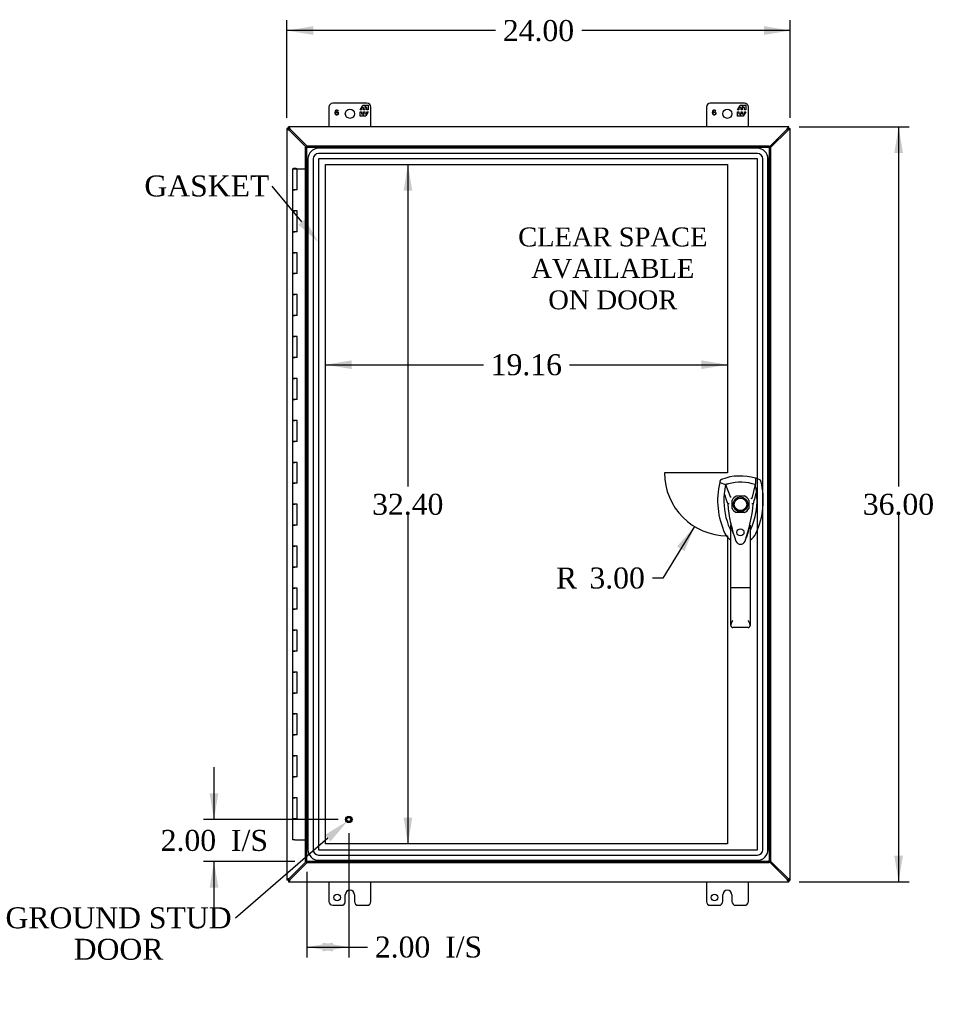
# Model space of a CAD drawing. Header units: inches. Extents: x 1 to 240, y -1 to 159.
# Tile 3 of 9: x 43 to 87, y 64 to 111. Entities that reach past the tile are written whole.
import ezdxf
from ezdxf import colors
from ezdxf.entities.mleader import LeaderData, LeaderLine
from ezdxf.enums import TextEntityAlignment as Align
from ezdxf.lldxf.tags import DXFTag
from ezdxf.math import Vec2, Vec3

# ---------------------------------------------------------------- set-up
doc = ezdxf.new("R2010")
doc.units = ezdxf.units.IN
doc.header["$MEASUREMENT"] = 0
for name, color, linetype in [('COM55391', 7, 'Continuous'), ('COM55519', 7, 'Continuous'), ('COM70220', 7, 'Continuous'), ('COM70654-8', 7, 'Continuous'), ('Default', 7, 'Continuous'), ('DV5_Default', 7, 'Continuous'), ('FET07752', 7, 'Continuous'), ('HAN86294', 7, 'Continuous'), ('STD26258', 7, 'Continuous')]:
    doc.layers.add(name, color=color, linetype=linetype)
doc.styles.add('SEACAD_Times_New_Roman', font='times.ttf')
tags = doc.linetypes.add('HIDDEN2', pattern=[0.1875, 0.125, -0.0625]).pattern_tags.tags
tags[6:7] = [DXFTag(74, 4), DXFTag(75, 0), DXFTag(340, '0'), DXFTag(46, 0.0), DXFTag(50, 0.0), DXFTag(44, 0.0), DXFTag(45, 0.0)]
tags[4:5] = [DXFTag(74, 4), DXFTag(75, 0), DXFTag(340, '0'), DXFTag(46, 0.0), DXFTag(50, 0.0), DXFTag(44, 0.0), DXFTag(45, 0.0)]
doc.dimstyles.new('HAMMOND_(STH_-_240x160)', dxfattribs={"dimtxt": 1, "dimasz": 1.25, "dimexe": 0.5, "dimexo": 0.5, "dimgap": 0.25, "dimtad": 0, "dimtih": 1, "dimtoh": 1, "dimzin": 0, "dimdsep": 46, "dimtxsty": 'SEACAD_Times_New_Roman', "dimblk1": '_SE_FILLED', "dimblk2": '_SE_FILLED', "dimsah": 1, "dimcen": 0.5, "dimadec": 0, "dimazin": 0, "dimtfac": 0.8, "dimtofl": 0, "dimtmove": 0, "dimatfit": 3, "dimfxl": 1, "dimtolj": 1, "dimtzin": 0, "dimarcsym": 0})

# ---------------------------------------------------------------- blocks, each defined once
blk = doc.blocks.new('SE4')
at = {"layer": 'COM55391', "color": 7, "linetype": 'Continuous'}
for p, q in [((55.756, 105.969), (55.756, 105.964)), ((55.828, 105.969), (55.756, 105.969)), ((55.828, 105.964), (55.756, 105.964)), ((55.756, 105.964), (55.756, 70.119)), ((55.828, 105.969), (55.828, 106.041)), ((55.833, 106.041), (55.828, 106.041)), ((55.828, 105.964), (55.828, 105.969)), ((55.828, 105.969), (55.833, 105.969)), ((55.828, 105.969), (55.829, 105.968)), ((55.828, 105.969), (55.829, 105.968)), ((55.845, 105.952), (55.83, 105.967)), ((55.845, 105.952), (55.83, 105.967)), ((55.833, 105.969), (55.833, 106.041)), ((79.678, 106.041), (55.833, 106.041)), ((55.845, 105.952), (55.864, 105.933)), ((55.845, 105.952), (55.864, 105.933)), ((55.864, 105.886), (56.678, 105.072)), ((56.703, 105.141), (55.911, 105.933)), ((79.6, 105.933), (78.747, 105.079)), ((78.819, 105.057), (79.648, 105.886)), ((79.667, 105.952), (79.648, 105.933)), ((79.667, 105.952), (79.648, 105.933)), ((79.667, 105.952), (79.681, 105.967)), ((79.667, 105.952), (79.681, 105.967)), ((79.683, 106.041), (79.678, 106.041)), ((79.678, 105.969), (79.678, 106.041)), ((79.678, 105.969), (79.683, 105.969)), ((79.683, 105.969), (79.682, 105.968)), ((79.684, 105.969), (79.682, 105.968)), ((79.683, 105.969), (79.683, 106.041)), ((79.684, 105.969), (79.756, 105.969)), ((79.684, 105.969), (79.684, 105.964)), ((79.684, 105.964), (79.756, 105.964)), ((79.756, 105.964), (79.756, 105.969)), ((79.756, 70.119), (79.756, 105.964)), ((56.678, 71.011), (55.864, 70.197)), ((55.911, 70.149), (56.703, 70.941)), ((78.747, 71.003), (79.6, 70.149)), ((79.648, 70.197), (78.819, 71.026)), ((55.828, 70.119), (55.756, 70.119)), ((55.756, 70.119), (55.756, 70.114)), ((55.828, 70.114), (55.756, 70.114)), ((55.828, 70.114), (55.828, 70.119)), ((55.828, 70.113), (55.829, 70.115)), ((55.828, 70.114), (55.829, 70.115)), ((55.833, 70.113), (55.828, 70.113)), ((55.828, 70.113), (55.828, 70.041)), ((55.828, 70.041), (55.833, 70.041)), ((55.845, 70.131), (55.83, 70.116)), ((55.845, 70.13), (55.83, 70.116)), ((55.833, 70.113), (55.833, 70.041)), ((55.833, 70.041), (79.678, 70.041)), ((55.845, 70.13), (55.864, 70.149)), ((55.845, 70.131), (55.864, 70.149)), ((79.667, 70.13), (79.648, 70.149)), ((79.667, 70.131), (79.648, 70.149)), ((79.667, 70.131), (79.681, 70.116)), ((79.667, 70.13), (79.681, 70.116)), ((79.678, 70.113), (79.678, 70.041)), ((79.683, 70.113), (79.678, 70.113)), ((79.678, 70.041), (79.683, 70.041)), ((79.683, 70.113), (79.682, 70.115)), ((79.684, 70.114), (79.682, 70.115)), ((79.683, 70.113), (79.683, 70.041)), ((79.684, 70.119), (79.684, 70.114)), ((79.684, 70.119), (79.756, 70.119)), ((79.684, 70.114), (79.756, 70.114)), ((79.756, 70.114), (79.756, 70.119))]:
    blk.add_line(p, q, dxfattribs=at)
for centre, radius, start, end in [((56.072, 106.317), 0.479, 232.0287, 244.2304), ((56.122, 106.059), 0.311, 202.5678, 213.8272), ((55.48, 105.725), 0.479, 25.7696, 37.9713), ((55.738, 105.675), 0.311, 56.1728, 67.4323), ((80.031, 105.725), 0.479, 142.0287, 154.2304), ((79.773, 105.675), 0.311, 112.5678, 123.8272), ((79.44, 106.317), 0.479, 295.7696, 307.9713), ((79.39, 106.059), 0.311, 326.1728, 337.4322), ((56.072, 69.766), 0.479, 115.7696, 127.9713), ((56.122, 70.024), 0.311, 146.1728, 157.4323), ((55.48, 70.358), 0.479, 322.0287, 334.2304), ((55.738, 70.408), 0.311, 292.5678, 303.8272), ((80.031, 70.358), 0.479, 205.7696, 217.9713), ((79.773, 70.408), 0.311, 236.1728, 247.4322), ((79.44, 69.766), 0.479, 52.0287, 64.2304), ((79.39, 70.024), 0.311, 22.5678, 33.8272)]:
    blk.add_arc(centre, radius, start, end, dxfattribs=at)
for points, knots in [([(55.756, 105.964), (55.756, 105.961), (55.758, 105.958), (55.766, 105.95), (55.771, 105.945), (55.777, 105.94)], [0, 0, 0, 0, 0.5, 0.5, 1, 1, 1, 1]), ([(55.828, 105.964), (55.828, 105.963), (55.828, 105.962), (55.828, 105.959), (55.829, 105.957), (55.83, 105.954), (55.831, 105.951), (55.832, 105.947), (55.833, 105.944), (55.834, 105.941), (55.835, 105.94)], [0, 0, 0, 0, 0.113673, 0.230274, 0.350025, 0.473088, 0.599577, 0.729554, 0.863038, 1, 1, 1, 1]), ([(55.845, 105.952), (55.843, 105.95), (55.84, 105.949), (55.837, 105.949), (55.836, 105.949), (55.834, 105.95), (55.834, 105.951), (55.832, 105.954), (55.831, 105.957), (55.83, 105.962), (55.83, 105.965), (55.829, 105.968)], [0, 0, 0, 0, 0.25, 0.25, 0.375, 0.375, 0.5, 0.5, 0.75, 0.75, 1, 1, 1, 1]), ([(55.829, 105.968), (55.832, 105.968), (55.835, 105.967), (55.84, 105.966), (55.843, 105.965), (55.847, 105.963), (55.848, 105.961), (55.848, 105.957), (55.847, 105.954), (55.845, 105.952)], [0, 0, 0, 0, 0.25, 0.25, 0.5, 0.5, 0.75, 0.75, 1, 1, 1, 1]), ([(55.857, 106.02), (55.852, 106.026), (55.847, 106.031), (55.839, 106.039), (55.836, 106.041), (55.833, 106.041)], [0, 0, 0, 0, 0.5, 0.5, 1, 1, 1, 1]), ([(55.857, 105.962), (55.856, 105.963), (55.853, 105.964), (55.85, 105.965), (55.846, 105.966), (55.843, 105.967), (55.84, 105.968), (55.838, 105.969), (55.835, 105.969), (55.834, 105.969), (55.833, 105.969)], [0, 0, 0, 0, 0.136962, 0.270446, 0.400423, 0.526912, 0.649975, 0.769726, 0.886327, 1, 1, 1, 1]), ([(79.678, 106.041), (79.675, 106.041), (79.672, 106.039), (79.664, 106.031), (79.659, 106.026), (79.654, 106.02)], [0, 0, 0, 0, 0.5, 0.5, 1, 1, 1, 1]), ([(79.678, 105.969), (79.677, 105.969), (79.676, 105.969), (79.673, 105.969), (79.671, 105.968), (79.668, 105.967), (79.665, 105.966), (79.662, 105.965), (79.658, 105.964), (79.655, 105.963), (79.654, 105.962)], [0, 0, 0, 0, 0.113673, 0.230274, 0.350025, 0.473088, 0.599577, 0.729554, 0.863038, 1, 1, 1, 1]), ([(79.667, 105.952), (79.665, 105.954), (79.663, 105.957), (79.663, 105.961), (79.664, 105.963), (79.668, 105.965), (79.671, 105.966), (79.676, 105.967), (79.679, 105.968), (79.682, 105.968)], [0, 0, 0, 0, 0.25, 0.25, 0.5, 0.5, 0.75, 0.75, 1, 1, 1, 1]), ([(79.682, 105.968), (79.682, 105.965), (79.681, 105.962), (79.68, 105.957), (79.679, 105.954), (79.677, 105.95), (79.675, 105.949), (79.671, 105.949), (79.669, 105.95), (79.667, 105.952)], [0, 0, 0, 0, 0.25, 0.25, 0.5, 0.5, 0.75, 0.75, 1, 1, 1, 1]), ([(79.676, 105.94), (79.677, 105.941), (79.678, 105.944), (79.679, 105.947), (79.68, 105.951), (79.681, 105.954), (79.682, 105.957), (79.683, 105.959), (79.684, 105.962), (79.684, 105.963), (79.684, 105.964)], [0, 0, 0, 0, 0.136962, 0.270446, 0.400423, 0.526912, 0.649975, 0.769726, 0.886327, 1, 1, 1, 1]), ([(79.734, 105.94), (79.74, 105.945), (79.745, 105.95), (79.753, 105.958), (79.756, 105.961), (79.756, 105.964)], [0, 0, 0, 0, 0.5, 0.5, 1, 1, 1, 1]), ([(55.777, 70.143), (55.771, 70.138), (55.766, 70.133), (55.758, 70.125), (55.756, 70.122), (55.756, 70.119)], [0, 0, 0, 0, 0.5, 0.5, 1, 1, 1, 1]), ([(55.835, 70.143), (55.834, 70.142), (55.833, 70.139), (55.832, 70.135), (55.831, 70.132), (55.83, 70.129), (55.829, 70.126), (55.828, 70.124), (55.828, 70.121), (55.828, 70.12), (55.828, 70.119)], [0, 0, 0, 0, 0.136962, 0.270446, 0.400423, 0.526912, 0.649975, 0.769726, 0.886327, 1, 1, 1, 1]), ([(55.829, 70.115), (55.83, 70.118), (55.83, 70.121), (55.831, 70.126), (55.832, 70.129), (55.834, 70.133), (55.836, 70.134), (55.84, 70.134), (55.843, 70.132), (55.845, 70.131)], [0, 0, 0, 0, 0.25, 0.25, 0.5, 0.5, 0.75, 0.75, 1, 1, 1, 1]), ([(55.845, 70.13), (55.847, 70.129), (55.848, 70.126), (55.848, 70.123), (55.848, 70.122), (55.847, 70.12), (55.846, 70.12), (55.843, 70.118), (55.84, 70.117), (55.835, 70.116), (55.832, 70.115), (55.829, 70.115)], [0, 0, 0, 0, 0.25, 0.25, 0.375, 0.375, 0.5, 0.5, 0.75, 0.75, 1, 1, 1, 1]), ([(55.833, 70.113), (55.834, 70.113), (55.835, 70.114), (55.838, 70.114), (55.84, 70.115), (55.843, 70.116), (55.846, 70.117), (55.85, 70.118), (55.853, 70.119), (55.856, 70.12), (55.857, 70.121)], [0, 0, 0, 0, 0.113673, 0.230274, 0.350025, 0.473088, 0.599577, 0.729554, 0.863038, 1, 1, 1, 1]), ([(55.833, 70.041), (55.836, 70.041), (55.839, 70.044), (55.847, 70.052), (55.852, 70.057), (55.857, 70.063)], [0, 0, 0, 0, 0.5, 0.5, 1, 1, 1, 1]), ([(79.654, 70.121), (79.655, 70.12), (79.658, 70.119), (79.662, 70.118), (79.665, 70.117), (79.668, 70.116), (79.671, 70.115), (79.673, 70.114), (79.676, 70.114), (79.677, 70.113), (79.678, 70.113)], [0, 0, 0, 0, 0.136962, 0.270446, 0.400423, 0.526912, 0.649975, 0.769726, 0.886327, 1, 1, 1, 1]), ([(79.654, 70.063), (79.659, 70.057), (79.664, 70.052), (79.672, 70.044), (79.675, 70.041), (79.678, 70.041)], [0, 0, 0, 0, 0.5, 0.5, 1, 1, 1, 1]), ([(79.682, 70.115), (79.679, 70.115), (79.676, 70.116), (79.671, 70.117), (79.668, 70.118), (79.664, 70.12), (79.663, 70.122), (79.663, 70.126), (79.665, 70.129), (79.667, 70.13)], [0, 0, 0, 0, 0.25, 0.25, 0.5, 0.5, 0.75, 0.75, 1, 1, 1, 1]), ([(79.667, 70.131), (79.669, 70.133), (79.671, 70.134), (79.675, 70.134), (79.677, 70.133), (79.679, 70.129), (79.68, 70.126), (79.681, 70.121), (79.682, 70.118), (79.682, 70.115)], [0, 0, 0, 0, 0.25, 0.25, 0.5, 0.5, 0.75, 0.75, 1, 1, 1, 1]), ([(79.684, 70.119), (79.684, 70.12), (79.684, 70.121), (79.683, 70.124), (79.682, 70.126), (79.681, 70.129), (79.68, 70.132), (79.679, 70.135), (79.678, 70.139), (79.677, 70.142), (79.676, 70.143)], [0, 0, 0, 0, 0.113673, 0.230274, 0.350025, 0.473088, 0.599577, 0.729554, 0.863038, 1, 1, 1, 1]), ([(79.756, 70.119), (79.756, 70.122), (79.753, 70.125), (79.745, 70.133), (79.74, 70.138), (79.734, 70.143)], [0, 0, 0, 0, 0.5, 0.5, 1, 1, 1, 1])]:
    blk.add_open_spline(points, degree=3, knots=knots, dxfattribs=at)
at = {"layer": 'COM55519', "color": 7, "linetype": 'Continuous'}
for p, q in [((56.016, 104.041), (56.249, 104.041)), ((56.016, 104.041), (56.016, 103.041)), ((56.07, 104.05), (56.07, 104.076)), ((56.07, 104.076), (56.12, 104.076)), ((56.12, 104.05), (56.07, 104.05)), ((56.083, 104.05), (56.083, 104.041)), ((56.12, 104.076), (56.145, 104.076)), ((56.12, 104.05), (56.145, 104.05)), ((56.145, 104.076), (56.195, 104.076)), ((56.195, 104.05), (56.145, 104.05)), ((56.183, 104.041), (56.183, 104.05)), ((56.195, 104.076), (56.195, 104.05)), ((56.249, 104.041), (56.631, 104.041)), ((56.249, 103.041), (56.249, 104.041)), ((56.016, 103.041), (56.133, 103.041)), ((56.016, 103.041), (56.016, 102.041)), ((56.133, 103.041), (56.016, 103.041)), ((56.249, 103.041), (56.133, 103.041)), ((56.016, 102.041), (56.133, 102.041)), ((56.133, 102.041), (56.016, 102.041)), ((56.016, 102.041), (56.016, 101.041)), ((56.249, 102.041), (56.133, 102.041)), ((56.249, 101.041), (56.249, 102.041)), ((56.016, 101.041), (56.133, 101.041)), ((56.016, 101.041), (56.016, 100.041)), ((56.133, 101.041), (56.016, 101.041)), ((56.249, 101.041), (56.133, 101.041)), ((56.016, 100.041), (56.133, 100.041)), ((56.133, 100.041), (56.016, 100.041)), ((56.016, 100.041), (56.016, 99.041)), ((56.249, 100.041), (56.133, 100.041)), ((56.249, 99.041), (56.249, 100.041)), ((56.016, 99.041), (56.133, 99.041)), ((56.016, 99.041), (56.016, 98.041)), ((56.133, 99.041), (56.016, 99.041)), ((56.249, 99.041), (56.133, 99.041)), ((56.016, 98.041), (56.133, 98.041)), ((56.133, 98.041), (56.016, 98.041)), ((56.016, 98.041), (56.016, 97.041)), ((56.249, 98.041), (56.133, 98.041)), ((56.249, 97.041), (56.249, 98.041)), ((56.016, 97.041), (56.133, 97.041)), ((56.016, 97.041), (56.016, 96.041)), ((56.133, 97.041), (56.016, 97.041)), ((56.249, 97.041), (56.133, 97.041)), ((56.016, 96.041), (56.133, 96.041)), ((56.133, 96.041), (56.016, 96.041)), ((56.016, 96.041), (56.016, 95.041)), ((56.249, 96.041), (56.133, 96.041)), ((56.249, 95.041), (56.249, 96.041)), ((56.016, 95.041), (56.133, 95.041)), ((56.016, 95.041), (56.016, 94.041)), ((56.133, 95.041), (56.016, 95.041)), ((56.249, 95.041), (56.133, 95.041)), ((56.016, 94.041), (56.133, 94.041)), ((56.133, 94.041), (56.016, 94.041)), ((56.016, 94.041), (56.016, 93.041)), ((56.249, 94.041), (56.133, 94.041)), ((56.249, 93.041), (56.249, 94.041)), ((56.016, 93.041), (56.133, 93.041)), ((56.016, 93.041), (56.016, 92.041)), ((56.133, 93.041), (56.016, 93.041)), ((56.249, 93.041), (56.133, 93.041)), ((56.016, 92.041), (56.133, 92.041)), ((56.133, 92.041), (56.016, 92.041)), ((56.016, 92.041), (56.016, 91.041)), ((56.249, 92.041), (56.133, 92.041)), ((56.249, 91.041), (56.249, 92.041)), ((56.016, 91.041), (56.133, 91.041)), ((56.016, 91.041), (56.016, 90.041)), ((56.133, 91.041), (56.016, 91.041)), ((56.249, 91.041), (56.133, 91.041)), ((56.016, 90.041), (56.133, 90.041)), ((56.133, 90.041), (56.016, 90.041)), ((56.016, 90.041), (56.016, 89.041)), ((56.249, 90.041), (56.133, 90.041)), ((56.249, 89.041), (56.249, 90.041)), ((56.016, 89.041), (56.133, 89.041)), ((56.016, 89.041), (56.016, 88.041)), ((56.133, 89.041), (56.016, 89.041)), ((56.249, 89.041), (56.133, 89.041)), ((56.016, 88.041), (56.133, 88.041)), ((56.133, 88.041), (56.016, 88.041)), ((56.016, 88.041), (56.016, 87.041)), ((56.249, 88.041), (56.133, 88.041)), ((56.249, 87.041), (56.249, 88.041)), ((56.016, 87.041), (56.133, 87.041)), ((56.016, 87.041), (56.016, 86.041)), ((56.133, 87.041), (56.016, 87.041)), ((56.249, 87.041), (56.133, 87.041)), ((56.016, 86.041), (56.133, 86.041)), ((56.133, 86.041), (56.016, 86.041)), ((56.016, 86.041), (56.016, 85.041)), ((56.249, 86.041), (56.133, 86.041)), ((56.249, 85.041), (56.249, 86.041)), ((56.016, 85.041), (56.133, 85.041)), ((56.016, 85.041), (56.016, 84.041)), ((56.133, 85.041), (56.016, 85.041)), ((56.249, 85.041), (56.133, 85.041)), ((56.016, 84.041), (56.133, 84.041)), ((56.133, 84.041), (56.016, 84.041)), ((56.016, 84.041), (56.016, 83.041)), ((56.249, 84.041), (56.133, 84.041)), ((56.249, 83.041), (56.249, 84.041)), ((56.016, 83.041), (56.133, 83.041)), ((56.016, 83.041), (56.016, 82.041)), ((56.133, 83.041), (56.016, 83.041)), ((56.249, 83.041), (56.133, 83.041)), ((56.016, 82.041), (56.133, 82.041)), ((56.133, 82.041), (56.016, 82.041)), ((56.016, 82.041), (56.016, 81.041)), ((56.249, 82.041), (56.133, 82.041)), ((56.249, 81.041), (56.249, 82.041)), ((56.016, 81.041), (56.133, 81.041)), ((56.016, 81.041), (56.016, 80.041)), ((56.133, 81.041), (56.016, 81.041)), ((56.249, 81.041), (56.133, 81.041)), ((56.016, 80.041), (56.133, 80.041)), ((56.133, 80.041), (56.016, 80.041)), ((56.016, 80.041), (56.016, 79.041)), ((56.249, 80.041), (56.133, 80.041)), ((56.249, 79.041), (56.249, 80.041)), ((56.016, 79.041), (56.133, 79.041)), ((56.016, 79.041), (56.016, 78.041)), ((56.133, 79.041), (56.016, 79.041)), ((56.249, 79.041), (56.133, 79.041)), ((56.016, 78.041), (56.133, 78.041)), ((56.133, 78.041), (56.016, 78.041)), ((56.016, 78.041), (56.016, 77.041)), ((56.249, 78.041), (56.133, 78.041)), ((56.249, 77.041), (56.249, 78.041)), ((56.016, 77.041), (56.133, 77.041)), ((56.016, 77.041), (56.016, 76.041)), ((56.133, 77.041), (56.016, 77.041)), ((56.249, 77.041), (56.133, 77.041)), ((56.016, 76.041), (56.133, 76.041)), ((56.133, 76.041), (56.016, 76.041)), ((56.016, 76.041), (56.016, 75.041)), ((56.249, 76.041), (56.133, 76.041)), ((56.249, 75.041), (56.249, 76.041)), ((56.016, 75.041), (56.133, 75.041)), ((56.016, 75.041), (56.016, 74.041)), ((56.133, 75.041), (56.016, 75.041)), ((56.249, 75.041), (56.133, 75.041)), ((56.016, 74.041), (56.133, 74.041)), ((56.133, 74.041), (56.016, 74.041)), ((56.016, 74.041), (56.016, 73.041)), ((56.249, 74.041), (56.133, 74.041)), ((56.249, 73.041), (56.249, 74.041)), ((56.016, 73.041), (56.133, 73.041)), ((56.016, 73.041), (56.016, 72.041)), ((56.133, 73.041), (56.016, 73.041)), ((56.249, 73.041), (56.133, 73.041)), ((56.133, 72.041), (56.016, 72.041)), ((56.133, 72.041), (56.631, 72.041))]:
    blk.add_line(p, q, dxfattribs=at)
at = {"layer": 'COM70220', "color": 7, "linetype": 'HIDDEN2'}
for p, q in [((78.194, 105.019), (57.256, 105.019)), ((78.194, 105.018), (57.256, 105.018)), ((78.194, 104.769), (57.256, 104.769)), ((56.756, 104.519), (56.756, 71.564)), ((56.757, 104.519), (56.757, 71.564)), ((57.006, 104.519), (57.006, 71.564)), ((57.255, 104.519), (57.255, 71.564)), ((78.194, 104.52), (57.256, 104.52)), ((57.256, 104.519), (57.256, 71.564)), ((78.194, 104.519), (57.256, 104.519)), ((78.194, 71.564), (78.194, 104.519)), ((78.195, 71.564), (78.195, 104.519)), ((78.444, 71.564), (78.444, 104.519)), ((78.693, 71.564), (78.693, 104.519)), ((78.694, 71.564), (78.694, 104.519)), ((57.256, 71.564), (78.194, 71.564)), ((57.256, 71.563), (78.194, 71.563)), ((57.256, 71.314), (78.194, 71.314)), ((57.256, 71.065), (78.194, 71.065)), ((57.256, 71.064), (78.194, 71.064))]:
    blk.add_line(p, q, dxfattribs=at)
for centre, radius, start, end in [((57.256, 104.519), 0.5, 90, 180), ((57.256, 104.519), 0.499, 90, 180), ((57.256, 104.519), 0.25, 90, 180), ((78.194, 104.519), 0.5, 0, 90), ((78.194, 104.519), 0.499, 0, 90), ((78.194, 104.519), 0.25, 0, 90), ((57.256, 104.519), 0.001, 90, 180), ((78.194, 104.519), 0.001, 0, 90), ((57.256, 71.564), 0.5, 180, 270), ((57.256, 71.564), 0.499, 180, 270), ((57.256, 71.564), 0.25, 180, 270), ((57.256, 71.564), 0.001, 180, 270), ((78.194, 71.564), 0.5, 270, 0), ((78.194, 71.564), 0.001, 270, 0), ((78.194, 71.564), 0.25, 270, 0), ((78.194, 71.564), 0.499, 270, 0)]:
    blk.add_arc(centre, radius, start, end, dxfattribs=at)
at = {"layer": 'COM70654-8', "color": 7, "linetype": 'Continuous'}
for p, q in [((56.631, 105.072), (56.703, 105.072)), ((56.631, 71.011), (56.631, 105.072)), ((56.703, 105.144), (56.703, 105.072)), ((56.703, 105.144), (78.747, 105.144)), ((56.703, 105.072), (56.739, 105.036)), ((56.703, 105.072), (56.739, 105.036)), ((78.747, 105.072), (78.711, 105.036)), ((78.747, 105.072), (78.711, 105.036)), ((78.747, 105.144), (78.747, 105.072)), ((78.819, 105.072), (78.747, 105.072)), ((78.819, 105.072), (78.819, 71.011)), ((56.631, 71.011), (56.703, 71.011)), ((56.703, 71.011), (56.739, 71.047)), ((56.703, 71.011), (56.739, 71.047)), ((56.703, 70.939), (56.703, 71.011)), ((78.747, 70.939), (56.703, 70.939)), ((78.747, 71.011), (78.711, 71.047)), ((78.747, 71.011), (78.711, 71.047)), ((78.747, 70.939), (78.747, 71.011)), ((78.819, 71.011), (78.747, 71.011))]:
    blk.add_line(p, q, dxfattribs=at)
at = {"layer": 'COM70654-8', "color": 7, "linetype": 'HIDDEN2'}
for p, q in [((56.703, 105.072), (78.747, 105.072)), ((56.703, 71.011), (56.703, 105.072)), ((78.747, 105.072), (78.747, 71.011)), ((77.182, 88.437), (77.579, 88.437)), ((76.985, 87.843), (76.985, 88.24)), ((77.776, 88.24), (77.776, 87.843)), ((77.579, 87.646), (77.182, 87.646)), ((78.747, 71.011), (56.703, 71.011))]:
    blk.add_line(p, q, dxfattribs=at)
blk.add_circle((77.381, 86.703), 0.167, dxfattribs=at)
for radius, start, end in [(0.443, 116.6472, 153.3528), (0.443, 26.6472, 63.3528), (0.443, 206.6472, 243.3528), (0.442, 296.6472, 333.3528)]:
    blk.add_arc((77.381, 88.041), radius, start, end, dxfattribs=at)
at = {"layer": 'DV5_Default', "color": 7, "linetype": 'HIDDEN2'}
for p, q in [((57.595, 104.241), (76.758, 104.241)), ((57.595, 71.842), (57.595, 104.241)), ((76.758, 104.241), (76.758, 89.541)), ((76.758, 89.541), (73.758, 89.541)), ((76.758, 86.541), (76.758, 71.842)), ((76.758, 71.842), (57.595, 71.842))]:
    blk.add_line(p, q, dxfattribs=at)
blk.add_arc((76.758, 89.541), 3, 180, 270, dxfattribs=at)
at = {"layer": 'FET07752', "color": 7, "linetype": 'Continuous'}
for p, q in [((59.568, 107.166), (57.943, 107.166)), ((59.245, 106.861), (59.368, 107.073)), ((59.368, 107.073), (59.477, 107.073)), ((59.477, 107.073), (59.477, 106.996)), ((59.477, 106.996), (59.522, 107.073)), ((59.522, 107.073), (59.631, 107.073)), ((59.631, 107.073), (59.631, 106.861)), ((77.568, 107.166), (75.943, 107.166)), ((77.245, 106.861), (77.368, 107.073)), ((77.368, 107.073), (77.477, 107.073)), ((77.477, 107.073), (77.477, 106.996)), ((77.477, 106.996), (77.522, 107.073)), ((77.522, 107.073), (77.631, 107.073)), ((77.631, 107.073), (77.631, 106.861)), ((57.756, 106.979), (57.756, 106.041)), ((58.204, 106.801), (58.185, 106.799)), ((59.31, 106.861), (59.245, 106.861)), ((59.245, 106.552), (59.245, 106.764)), ((59.245, 106.764), (59.31, 106.764)), ((59.408, 106.967), (59.31, 106.967)), ((59.31, 106.967), (59.31, 106.861)), ((59.31, 106.764), (59.31, 106.658)), ((59.31, 106.658), (59.408, 106.658)), ((59.399, 106.629), (59.354, 106.552)), ((59.399, 106.552), (59.399, 106.629)), ((59.408, 106.861), (59.408, 106.967)), ((59.468, 106.861), (59.408, 106.861)), ((59.408, 106.658), (59.408, 106.764)), ((59.408, 106.764), (59.468, 106.764)), ((59.566, 106.967), (59.468, 106.967)), ((59.468, 106.967), (59.468, 106.861)), ((59.468, 106.764), (59.468, 106.658)), ((59.468, 106.658), (59.566, 106.658)), ((59.631, 106.764), (59.508, 106.552)), ((59.566, 106.861), (59.566, 106.967)), ((59.631, 106.861), (59.566, 106.861)), ((59.566, 106.658), (59.566, 106.764)), ((59.566, 106.764), (59.631, 106.764)), ((59.756, 106.041), (59.756, 106.979)), ((75.756, 106.979), (75.756, 106.041)), ((76.204, 106.801), (76.185, 106.799)), ((77.31, 106.861), (77.245, 106.861)), ((77.245, 106.552), (77.245, 106.764)), ((77.245, 106.764), (77.31, 106.764)), ((77.408, 106.967), (77.31, 106.967)), ((77.31, 106.967), (77.31, 106.861)), ((77.31, 106.764), (77.31, 106.658)), ((77.31, 106.658), (77.408, 106.658)), ((77.399, 106.629), (77.354, 106.552)), ((77.399, 106.552), (77.399, 106.629)), ((77.408, 106.861), (77.408, 106.967)), ((77.468, 106.861), (77.408, 106.861)), ((77.408, 106.658), (77.408, 106.764)), ((77.408, 106.764), (77.468, 106.764)), ((77.566, 106.967), (77.468, 106.967)), ((77.468, 106.967), (77.468, 106.861)), ((77.468, 106.764), (77.468, 106.658)), ((77.468, 106.658), (77.566, 106.658)), ((77.631, 106.764), (77.508, 106.552)), ((77.566, 106.861), (77.566, 106.967)), ((77.631, 106.861), (77.566, 106.861)), ((77.566, 106.658), (77.566, 106.764)), ((77.566, 106.764), (77.631, 106.764)), ((77.756, 106.041), (77.756, 106.979)), ((59.354, 106.552), (59.245, 106.552)), ((59.508, 106.552), (59.399, 106.552)), ((77.354, 106.552), (77.245, 106.552)), ((77.508, 106.552), (77.399, 106.552)), ((57.756, 70.041), (57.756, 69.104)), ((59.756, 69.104), (59.756, 70.041)), ((75.756, 70.041), (75.756, 69.104)), ((77.756, 69.104), (77.756, 70.041)), ((58.755, 69.634), (58.756, 69.634)), ((76.755, 69.634), (76.756, 69.634)), ((58.537, 69.104), (58.537, 69.416)), ((58.974, 69.416), (58.974, 69.104)), ((76.537, 69.104), (76.537, 69.416)), ((76.974, 69.416), (76.974, 69.104)), ((57.943, 68.916), (58.35, 68.916)), ((59.161, 68.916), (59.568, 68.916)), ((75.943, 68.916), (76.35, 68.916)), ((77.161, 68.916), (77.568, 68.916))]:
    blk.add_line(p, q, dxfattribs=at)
for centre, radius in [((58.756, 106.666), 0.219), ((76.756, 106.666), 0.219), ((58.146, 69.291), 0.156), ((76.146, 69.291), 0.156)]:
    blk.add_circle(centre, radius, dxfattribs=at)
for centre, radius, start, end in [((57.943, 106.979), 0.188, 90, 180), ((59.568, 106.979), 0.188, 0, 90), ((75.943, 106.979), 0.188, 90, 180), ((77.568, 106.979), 0.188, 0, 90), ((58.755, 69.416), 0.218, 90, 180), ((58.756, 69.416), 0.218, 0, 90), ((76.755, 69.416), 0.218, 90, 180), ((76.756, 69.416), 0.218, 0, 90), ((57.943, 69.104), 0.187, 180, 270), ((58.35, 69.104), 0.188, 270, 0), ((59.161, 69.104), 0.188, 180, 270), ((59.568, 69.104), 0.188, 270, 0), ((75.943, 69.104), 0.188, 180, 270), ((76.35, 69.104), 0.188, 270, 0), ((77.161, 69.104), 0.188, 180, 270), ((77.568, 69.104), 0.188, 270, 0)]:
    blk.add_arc(centre, radius, start, end, dxfattribs=at)
for points, knots in [([(58.208, 106.684), (58.208, 106.66), (58.202, 106.641), (58.189, 106.627), (58.176, 106.611), (58.158, 106.603), (58.119, 106.603), (58.105, 106.608), (58.092, 106.617), (58.08, 106.625), (58.07, 106.637), (58.064, 106.652), (58.057, 106.67), (58.053, 106.692), (58.053, 106.78), (58.066, 106.819), (58.093, 106.839), (58.106, 106.849), (58.121, 106.853), (58.139, 106.853), (58.174, 106.854), (58.196, 106.836), (58.204, 106.801)], [0, 0, 0, 0, 0.110261, 0.110261, 0.110261, 0.223154, 0.223154, 0.30312, 0.30312, 0.30312, 0.38679, 0.38679, 0.38679, 0.503586, 0.503586, 0.745743, 0.745743, 0.745743, 0.833775, 0.833775, 0.833775, 1, 1, 1, 1]), ([(58.071, 106.726), (58.076, 106.735), (58.081, 106.742), (58.087, 106.747), (58.099, 106.757), (58.116, 106.763), (58.159, 106.763), (58.177, 106.755), (58.19, 106.739), (58.202, 106.725), (58.208, 106.706), (58.208, 106.684)], [0, 0, 0, 0, 0.132846, 0.132846, 0.132846, 0.410439, 0.410439, 0.700424, 0.700424, 0.700424, 1, 1, 1, 1]), ([(58.072, 106.751), (58.072, 106.751), (58.072, 106.749), (58.072, 106.746), (58.071, 106.74), (58.071, 106.733), (58.071, 106.726)], [0, 0, 0, 0, 0.192067, 0.192067, 0.192067, 1, 1, 1, 1]), ([(58.185, 106.799), (58.179, 106.824), (58.163, 106.836), (58.117, 106.836), (58.101, 106.828), (58.09, 106.811), (58.087, 106.806), (58.085, 106.802), (58.084, 106.8), (58.08, 106.792), (58.077, 106.781), (58.074, 106.769)], [0, 0, 0, 0, 0.391762, 0.391762, 0.726267, 0.726267, 0.726267, 0.804973, 0.804973, 0.804973, 1, 1, 1, 1]), ([(58.19, 106.684), (58.19, 106.702), (58.185, 106.717), (58.174, 106.729), (58.165, 106.739), (58.151, 106.744), (58.132, 106.744), (58.115, 106.744), (58.101, 106.738), (58.092, 106.725), (58.083, 106.714), (58.079, 106.699), (58.079, 106.666), (58.083, 106.652), (58.093, 106.64), (58.103, 106.627), (58.116, 106.621), (58.15, 106.621), (58.165, 106.627), (58.175, 106.639), (58.185, 106.65), (58.19, 106.665), (58.19, 106.684)], [0, 0, 0, 0, 0.130163, 0.130163, 0.130163, 0.253263, 0.253263, 0.253263, 0.376583, 0.376583, 0.376583, 0.505542, 0.505542, 0.620635, 0.620635, 0.620635, 0.732578, 0.732578, 0.869397, 0.869397, 0.869397, 1, 1, 1, 1]), ([(76.208, 106.684), (76.208, 106.66), (76.202, 106.641), (76.189, 106.627), (76.176, 106.611), (76.158, 106.603), (76.119, 106.603), (76.105, 106.608), (76.092, 106.617), (76.08, 106.625), (76.07, 106.637), (76.064, 106.652), (76.057, 106.67), (76.053, 106.692), (76.053, 106.78), (76.066, 106.819), (76.093, 106.839), (76.106, 106.849), (76.121, 106.853), (76.139, 106.853), (76.174, 106.854), (76.196, 106.836), (76.204, 106.801)], [0, 0, 0, 0, 0.110261, 0.110261, 0.110261, 0.223154, 0.223154, 0.30312, 0.30312, 0.30312, 0.38679, 0.38679, 0.38679, 0.503586, 0.503586, 0.745743, 0.745743, 0.745743, 0.833775, 0.833775, 0.833775, 1, 1, 1, 1]), ([(76.071, 106.726), (76.076, 106.735), (76.081, 106.742), (76.087, 106.747), (76.099, 106.757), (76.116, 106.763), (76.159, 106.763), (76.177, 106.755), (76.19, 106.739), (76.202, 106.725), (76.208, 106.706), (76.208, 106.684)], [0, 0, 0, 0, 0.132846, 0.132846, 0.132846, 0.410439, 0.410439, 0.700424, 0.700424, 0.700424, 1, 1, 1, 1]), ([(76.072, 106.751), (76.072, 106.751), (76.072, 106.749), (76.072, 106.746), (76.071, 106.74), (76.071, 106.733), (76.071, 106.726)], [0, 0, 0, 0, 0.192067, 0.192067, 0.192067, 1, 1, 1, 1]), ([(76.185, 106.799), (76.179, 106.824), (76.163, 106.836), (76.117, 106.836), (76.101, 106.828), (76.09, 106.811), (76.087, 106.806), (76.085, 106.802), (76.084, 106.8), (76.08, 106.792), (76.077, 106.781), (76.074, 106.769)], [0, 0, 0, 0, 0.391762, 0.391762, 0.726267, 0.726267, 0.726267, 0.804973, 0.804973, 0.804973, 1, 1, 1, 1]), ([(76.19, 106.684), (76.19, 106.702), (76.185, 106.717), (76.174, 106.729), (76.165, 106.739), (76.151, 106.744), (76.132, 106.744), (76.115, 106.744), (76.101, 106.738), (76.092, 106.725), (76.083, 106.714), (76.079, 106.699), (76.079, 106.666), (76.083, 106.652), (76.093, 106.64), (76.103, 106.627), (76.116, 106.621), (76.15, 106.621), (76.165, 106.627), (76.175, 106.639), (76.185, 106.65), (76.19, 106.665), (76.19, 106.684)], [0, 0, 0, 0, 0.130163, 0.130163, 0.130163, 0.253263, 0.253263, 0.253263, 0.376583, 0.376583, 0.376583, 0.505542, 0.505542, 0.620635, 0.620635, 0.620635, 0.732578, 0.732578, 0.869397, 0.869397, 0.869397, 1, 1, 1, 1])]:
    blk.add_open_spline(points, degree=3, knots=knots, dxfattribs=at)
for points in [[(58.074, 106.769), (58.074, 106.768), (58.074, 106.762), (58.072, 106.751)], [(76.074, 106.769), (76.074, 106.768), (76.074, 106.762), (76.072, 106.751)]]:
    blk.add_open_spline(points, degree=3, dxfattribs=at)
at = {"layer": 'HAN86294', "color": 7, "linetype": 'Continuous'}
for p, q in [((78.279, 89.23), (78.099, 89.29)), ((76.404, 89.144), (76.39, 89.085)), ((76.39, 89.085), (76.673, 88.979)), ((76.673, 88.979), (76.889, 88.408)), ((78.088, 88.979), (77.924, 88.324)), ((76.889, 88.408), (76.935, 88.373)), ((76.775, 88.058), (76.775, 88.058)), ((77.986, 88.062), (77.986, 88.062)), ((76.926, 84.064), (76.926, 87.042)), ((77.836, 87.042), (77.836, 84.064)), ((77.836, 86.757), (77.842, 86.769)), ((77.132, 86.365), (77.136, 86.356)), ((77.6, 86.282), (77.605, 86.294)), ((76.926, 82.256), (76.926, 84.064)), ((77.746, 84.059), (77.016, 84.059)), ((77.836, 84.064), (77.836, 82.256)), ((77.746, 82.166), (77.016, 82.166))]:
    blk.add_line(p, q, dxfattribs=at)
for radius in [0.35, 0.3]:
    blk.add_circle((77.381, 88.041), radius, dxfattribs=at)
for centre, radius, start, end in [((77.381, 86.807), 2.585, 73.8589, 110.3492), ((80.012, 88.232), 3.721, 166.7532, 205.1027), ((80.012, 88.232), 3.421, 167.3846, 174.7018), ((77.381, 86.807), 2.285, 106.8385, 108.0343), ((77.381, 86.807), 2.285, 104.4503, 106.8385), ((77.381, 86.807), 2.285, 71.9657, 104.4503), ((74.749, 88.232), 3.421, 10.1138, 12.6154), ((74.749, 88.232), 3.421, 8.519, 10.1138), ((80.012, 88.232), 3.421, 174.7018, 200.2077), ((74.749, 88.232), 3.421, 334.8973, 7.2824), ((90.745, 61.614), 29.627, 115.6418, 115.7539), ((74.749, 88.232), 3.421, 7.2824, 8.519), ((76.864, 86.711), 1.35, 91.2336, 93.7696), ((83.623, 88.628), 6.872, 184.7542, 199.9908), ((70.943, 88.658), 7.068, 340.3478, 355.1696), ((77.921, 87.273), 0.791, 85.3077, 89.6394), ((80.012, 88.232), 3.421, 200.2077, 205.1027), ((75.396, 86.437), 1.646, 10.2772, 21.6468), ((77.321, 86.971), 0.45, 205.1027, 208.4225), ((77.44, 86.971), 0.45, 331.5775, 334.8973), ((77.44, 86.971), 0.75, 301.8486, 334.8973), ((77.321, 86.971), 0.75, 233.4788, 238.1514), ((77.382, 86.367), 0.234, 202.2802, 338.2167), ((77.016, 82.256), 0.0903, 180.0017, 181.1154), ((77.016, 82.256), 0.09, 181.1172, 270), ((77.746, 82.256), 0.09, 270, 358.8828), ((77.745, 82.256), 0.0903, 358.8846, 359.9983)]:
    blk.add_arc(centre, radius, start, end, dxfattribs=at)
for points in [[(76.482, 89.23), (76.444, 89.216), (76.414, 89.183), (76.404, 89.144)], [(78.099, 89.29), (78.095, 89.186), (78.092, 89.083), (78.088, 88.979)], [(78.357, 89.144), (78.347, 89.183), (78.317, 89.216), (78.279, 89.23)], [(76.605, 88.548), (76.662, 88.385), (76.718, 88.221), (76.775, 88.058)], [(78.143, 88.666), (78.091, 88.465), (78.038, 88.263), (77.986, 88.062)], [(76.642, 86.653), (76.695, 86.541), (76.776, 86.442), (76.875, 86.369)], [(77.046, 86.628), (77.035, 86.662), (77.025, 86.696), (77.016, 86.731)], [(77.746, 86.729), (77.718, 86.632), (77.688, 86.536), (77.656, 86.44)]]:
    blk.add_open_spline(points, degree=3, dxfattribs=at)
for points, knots in [([(78.119, 86.653), (78.299, 87.038), (78.413, 87.455), (78.494, 88.301), (78.461, 88.731), (78.357, 89.144)], [0, 0, 0, 0, 0.5, 0.5, 1, 1, 1, 1]), ([(77.746, 86.729), (77.762, 86.787), (77.778, 86.844), (77.801, 86.929), (77.809, 86.958), (77.82, 86.999), (77.824, 87.012), (77.83, 87.03), (77.832, 87.036), (77.835, 87.043), (77.836, 87.045), (77.836, 87.042)], [0, 0, 0, 0, 0.5, 0.5, 0.75, 0.75, 0.875, 0.875, 0.9375, 0.9375, 1, 1, 1, 1]), ([(77.016, 84.059), (77.01, 84.059), (77.004, 84.059), (76.992, 84.059), (76.987, 84.059), (76.976, 84.059), (76.971, 84.059), (76.961, 84.06), (76.956, 84.06), (76.944, 84.061), (76.937, 84.062), (76.93, 84.063), (76.928, 84.063), (76.926, 84.064), (76.926, 84.064), (76.926, 84.064)], [0, 0, 0, 0, 0.125, 0.125, 0.25, 0.25, 0.375, 0.375, 0.5, 0.5, 0.75, 0.75, 0.875, 0.875, 1, 1, 1, 1]), ([(77.836, 84.064), (77.836, 84.064), (77.835, 84.064), (77.833, 84.063), (77.831, 84.063), (77.824, 84.062), (77.818, 84.061), (77.805, 84.06), (77.8, 84.06), (77.791, 84.059), (77.786, 84.059), (77.775, 84.059), (77.769, 84.059), (77.757, 84.059), (77.752, 84.059), (77.746, 84.059)], [0, 0, 0, 0, 0.125, 0.125, 0.25, 0.25, 0.5, 0.5, 0.625, 0.625, 0.75, 0.75, 0.875, 0.875, 1, 1, 1, 1]), ([(76.926, 82.255), (76.926, 82.27), (76.93, 82.287), (76.938, 82.315), (76.942, 82.325), (76.949, 82.344), (76.953, 82.354), (76.966, 82.385), (76.975, 82.406), (76.99, 82.44), (76.995, 82.451), (77.005, 82.474), (77.01, 82.486), (77.016, 82.498)], [0, 0, 0, 0, 0.25, 0.25, 0.375, 0.375, 0.5, 0.5, 0.75, 0.75, 0.875, 0.875, 1, 1, 1, 1]), ([(77.746, 82.498), (77.751, 82.486), (77.756, 82.474), (77.766, 82.451), (77.771, 82.44), (77.786, 82.406), (77.796, 82.385), (77.808, 82.354), (77.812, 82.344), (77.819, 82.325), (77.823, 82.315), (77.831, 82.287), (77.835, 82.27), (77.836, 82.255)], [0, 0, 0, 0, 0.125, 0.125, 0.25, 0.25, 0.5, 0.5, 0.625, 0.625, 0.75, 0.75, 1, 1, 1, 1])]:
    blk.add_open_spline(points, degree=3, knots=knots, dxfattribs=at)
at = {"layer": 'STD26258', "color": 7, "linetype": 'HIDDEN2'}
for radius in [0.156, 0.125, 0.0944]:
    blk.add_circle((58.703, 73.011), radius, dxfattribs=at)
at = {"layer": 'DV5_Default', "insert": (71.293, 101.241), "char_height": 0.9, "width": 9.28386, "attachment_point": 2}
blk.add_mtext('{\\fTimes New Roman|b0||i0||c0|p34;\\C7;\\H0.9;\\W1.;CLEAR SPACE \\P}{\\fTimes New Roman|b0||i0||c0|p34;\\C7;\\H0.9;\\W1.;AVAILABLE\\P}{\\fTimes New Roman|b0||i0||c0|p34;\\C7;\\H0.9;\\W1.;ON DOOR}', dxfattribs=at)
blk = doc.blocks.new('DMBLK6787')
at = {"layer": 'Default', "linetype": 'Continuous'}
for points in [[(57.006, 110.843), (55.756, 110.634), (57.006, 110.426)], [(78.506, 110.843), (78.506, 110.426), (79.756, 110.634)]]:
    blk.add_hatch(color=7, dxfattribs=at).paths.add_polyline_path(points)
at = {"layer": 'Default', "color": 7, "linetype": 'Continuous'}
for p, q in [((55.756, 106.464), (55.756, 111.134)), ((79.756, 106.464), (79.756, 111.134)), ((65.699, 110.634), (55.756, 110.634)), ((79.756, 110.634), (69.812, 110.634))]:
    blk.add_line(p, q, dxfattribs=at)
at = {"layer": 'Default', "color": 7, "linetype": 'Continuous', "style": 'SEACAD_Times_New_Roman'}
blk.add_text('24.00', height=1, dxfattribs=at).set_placement((66.049, 111.134), align=Align.TOP_LEFT)
blk = doc.blocks.new('_SE_FILLED')
at = {"color": 0}
blk.add_line((0, 0), (-1, 0), dxfattribs=at)
blk.add_solid([(0, 0), (-1, -0.1665), (-1, 0.1665), (0, 0)], dxfattribs=at)
blk = doc.blocks.new('DMBLK6791')
at = {"layer": 'Default', "linetype": 'Continuous'}
for points in [[(57.953, 66.719), (57.953, 67.136), (56.703, 66.927)], [(57.453, 66.719), (58.703, 66.927), (57.453, 67.136)]]:
    blk.add_hatch(color=7, dxfattribs=at).paths.add_polyline_path(points)
at = {"layer": 'Default', "color": 7, "linetype": 'Continuous'}
for p, q in [((58.703, 72.355), (58.703, 66.427)), ((56.703, 70.511), (56.703, 66.427)), ((56.703, 66.927), (59.096, 66.927)), ((59.096, 66.927), (59.596, 66.927))]:
    blk.add_line(p, q, dxfattribs=at)
at = {"layer": 'Default', "color": 7, "linetype": 'Continuous', "style": 'SEACAD_Times_New_Roman'}
for s, p in [('2.00', (59.946, 67.427)), ('I/S', (63.3, 67.427))]:
    blk.add_text(s, height=1, dxfattribs=at).set_placement(p, align=Align.TOP_LEFT)
blk = doc.blocks.new('DMBLK6792')
at = {"layer": 'Default', "linetype": 'Continuous'}
for points in [[(52.066, 74.261), (52.274, 73.011), (52.483, 74.261)], [(52.066, 69.761), (52.483, 69.761), (52.274, 71.011)]]:
    blk.add_hatch(color=7, dxfattribs=at).paths.add_polyline_path(points)
at = {"layer": 'Default', "color": 7, "linetype": 'Continuous'}
for p, q in [((52.274, 75.511), (52.274, 73.011)), ((58.203, 73.011), (51.774, 73.011)), ((56.131, 71.011), (51.774, 71.011)), ((52.274, 71.011), (52.274, 68.511))]:
    blk.add_line(p, q, dxfattribs=at)
at = {"layer": 'Default', "color": 7, "linetype": 'Continuous', "style": 'SEACAD_Times_New_Roman'}
for s, p in [('2.00', (49.733, 72.511)), ('I/S', (53.087, 72.511))]:
    blk.add_text(s, height=1, dxfattribs=at).set_placement(p, align=Align.TOP_LEFT)
blk = doc.blocks.new('DMBLK6798')
at = {"layer": 'Default', "linetype": 'Continuous'}
for points in [[(61.731, 102.991), (61.523, 104.241), (61.315, 102.991)], [(61.731, 73.092), (61.315, 73.092), (61.523, 71.842)]]:
    blk.add_hatch(color=7, dxfattribs=at).paths.add_polyline_path(points)
at = {"layer": 'Default', "color": 7, "linetype": 'Continuous'}
for p, q in [((61.523, 104.241), (61.523, 88.891)), ((61.523, 87.541), (61.523, 71.842))]:
    blk.add_line(p, q, dxfattribs=at)
at = {"layer": 'Default', "color": 7, "linetype": 'Continuous', "style": 'SEACAD_Times_New_Roman'}
blk.add_text('32.40', height=1, dxfattribs=at).set_placement((59.817, 88.541), align=Align.TOP_LEFT)
blk = doc.blocks.new('DMBLK6799')
at = {"layer": 'Default', "linetype": 'Continuous'}
for points in [[(58.845, 94.489), (58.845, 94.906), (57.595, 94.698)], [(75.508, 94.489), (76.758, 94.698), (75.508, 94.906)]]:
    blk.add_hatch(color=7, dxfattribs=at).paths.add_polyline_path(points)
at = {"layer": 'Default', "color": 7, "linetype": 'Continuous'}
for p, q in [((57.595, 94.698), (65.12, 94.698)), ((69.232, 94.698), (76.758, 94.698))]:
    blk.add_line(p, q, dxfattribs=at)
at = {"layer": 'Default', "color": 7, "linetype": 'Continuous', "style": 'SEACAD_Times_New_Roman'}
blk.add_text('19.16', height=1, dxfattribs=at).set_placement((65.47, 95.198), align=Align.TOP_LEFT)
blk = doc.blocks.new('DMBLK6800')
at = {"layer": 'Default', "linetype": 'Continuous'}
blk.add_hatch(color=7, dxfattribs=at).paths.add_polyline_path([(74.714, 85.809), (75.19, 86.984), (74.359, 86.027)])
at = {"layer": 'Default', "color": 7, "linetype": 'Continuous'}
for p, q in [((75.19, 86.984), (73.682, 84.525)), ((73.682, 84.525), (73.182, 84.525))]:
    blk.add_line(p, q, dxfattribs=at)
at = {"layer": 'Default', "color": 7, "linetype": 'Continuous', "style": 'SEACAD_Times_New_Roman'}
for s, p in [('R', (68.583, 85.025)), ('3.00', (70.178, 85.025))]:
    blk.add_text(s, height=1, dxfattribs=at).set_placement(p, align=Align.TOP_LEFT)
blk = doc.blocks.new('DMBLK6804')
at = {"layer": 'Default', "linetype": 'Continuous'}
for points in [[(85.131, 104.791), (84.923, 106.041), (84.714, 104.791)], [(85.131, 71.291), (84.714, 71.291), (84.923, 70.041)]]:
    blk.add_hatch(color=7, dxfattribs=at).paths.add_polyline_path(points)
at = {"layer": 'Default', "color": 7, "linetype": 'Continuous'}
for p, q in [((80.178, 106.041), (85.423, 106.041)), ((84.923, 106.041), (84.923, 88.891)), ((84.923, 87.541), (84.923, 70.041)), ((80.178, 70.041), (85.423, 70.041))]:
    blk.add_line(p, q, dxfattribs=at)
at = {"layer": 'Default', "color": 7, "linetype": 'Continuous', "style": 'SEACAD_Times_New_Roman'}
blk.add_text('36.00', height=1, dxfattribs=at).set_placement((83.216, 88.541), align=Align.TOP_LEFT)

msp = doc.modelspace()

# ---------------------------------------------------------------- block references
at = {"layer": 'Default'}
msp.add_blockref('SE4', (0, 0), dxfattribs=at)

# ---------------------------------------------------------------- dimensions: what is measured, and where the dimension line sits
at = {"layer": 'Default', "color": 7, "linetype": 'Continuous'}
for base, p1, p2, angle, text, picture, middle, dimtype in [((79.756, 110.634), (79.756, 105.964), (55.756, 105.964), 180, '\\A1;<>', 'DMBLK6787', (67.756, 110.634), 161), ((84.923, 106.041), (79.678, 106.041), (79.678, 70.041), 270, '\\A1;<>', 'DMBLK6804', (84.923, 88.041), 161), ((61.523, 71.842), (57.595, 104.241), (76.758, 71.842), 90, '\\A1;<>', 'DMBLK6798', (61.523, 88.041), 160), ((57.595, 94.698), (57.595, 104.241), (76.758, 104.241), 0, '\\A1;<>', 'DMBLK6799', (67.176, 94.698), 161), ((52.274, 71.011), (58.703, 73.011), (56.631, 71.011), 90, '\\A1;<> I/S', 'DMBLK6792', (52.274, 72.011), 160)]:
    dim = msp.add_linear_dim(base=base, p1=p1, p2=p2, angle=angle, text=text, dimstyle='HAMMOND_(STH_-_240x160)', dxfattribs=at)
    dim.commit()
    dim.dimension.update_dxf_attribs({"geometry": picture, "text_midpoint": middle, "dimtype": dimtype})
dim = msp.add_radius_dim(center=(76.758, 89.541), mpoint=(75.19, 86.984), text='\\A1;<>', dimstyle='HAMMOND_(STH_-_240x160)', dxfattribs=at)
dim.commit()
dim.dimension.update_dxf_attribs({"geometry": 'DMBLK6800', "text_midpoint": (73.182, 84.525), "dimtype": 164})
dim = msp.add_linear_dim(base=(58.703, 66.927), p1=(56.703, 71.011), p2=(58.703, 72.855), text='\\A1;<> I/S', dimstyle='HAMMOND_(STH_-_240x160)', override={"dimtmove": 1}, dxfattribs=at)
dim.commit()
dim.dimension.update_dxf_attribs({"geometry": 'DMBLK6791', "text_midpoint": (59.596, 66.927), "dimtype": 160})

# ---------------------------------------------------------------- leaders
ml = msp.add_multileader_mtext('Standard', dxfattribs=at)
ml.set_content('{\\pxsm0.9;\\fTimes New Roman|b0||i0||c0|p34;\\W1.;GASKET\\P}', color=7)
ml.set_leader_properties()
ml.build(insert=Vec2(0, 0))
ml.multileader.update_dxf_attribs({"dogleg_length": 0, "arrow_head_size": 1.25})
ctx = ml.context
ctx.base_point, ctx.char_height, ctx.arrow_head_size, ctx.landing_gap_size = Vec3(48.866, 102.802), 1, 1.25, 0.35
notes = []
notes.append((ctx, [(0, (1, 1, 0), (55.044, 103.212), (-1, 0), 0, [(0, [(57.255, 100.542)], 0, [])])]))
ctx.mtext.insert = Vec3(48.956, 103.723)
ml = msp.add_multileader_mtext('Standard', dxfattribs=at)
ml.set_content('{\\pxsm0.9;\\fTimes New Roman|b0||i0||c0|p34;\\W1.;GROUND STUD\\PDOOR\\P}', color=7)
ml.set_leader_properties()
ml.build(insert=Vec2(0, 0))
ml.multileader.update_dxf_attribs({"dogleg_length": 0, "arrow_head_size": 1.25})
ctx = ml.context
ctx.base_point, ctx.char_height, ctx.arrow_head_size, ctx.landing_gap_size = Vec3(42.413, 67.899), 1, 1.25, 0.35
ctx.text_align_type = 1
notes.append((ctx, [(0, (1, 1, 0), (53.293, 68.309), (-1, 0), 0, [(0, [(58.645, 72.936)], 0, [])])]))
ctx.mtext.insert, ctx.mtext.alignment = Vec3(47.723, 68.82), 2
for ctx, leaders in notes:
    for number, flags, end, landing, length, lines in leaders:
        leader = LeaderData()
        leader.index, (leader.has_last_leader_line, leader.has_dogleg_vector, leader.attachment_direction) = number, flags
        leader.last_leader_point, leader.dogleg_vector, leader.dogleg_length = Vec3(end), Vec3(landing), length
        for number, points, colour, breaks in lines:
            line = LeaderLine()
            line.index, line.vertices, line.color, line.breaks = number, Vec3.list(points), colors.encode_raw_color(colour), breaks
            leader.lines.append(line)
        ctx.leaders.append(leader)

doc.saveas('drawing.dxf')
